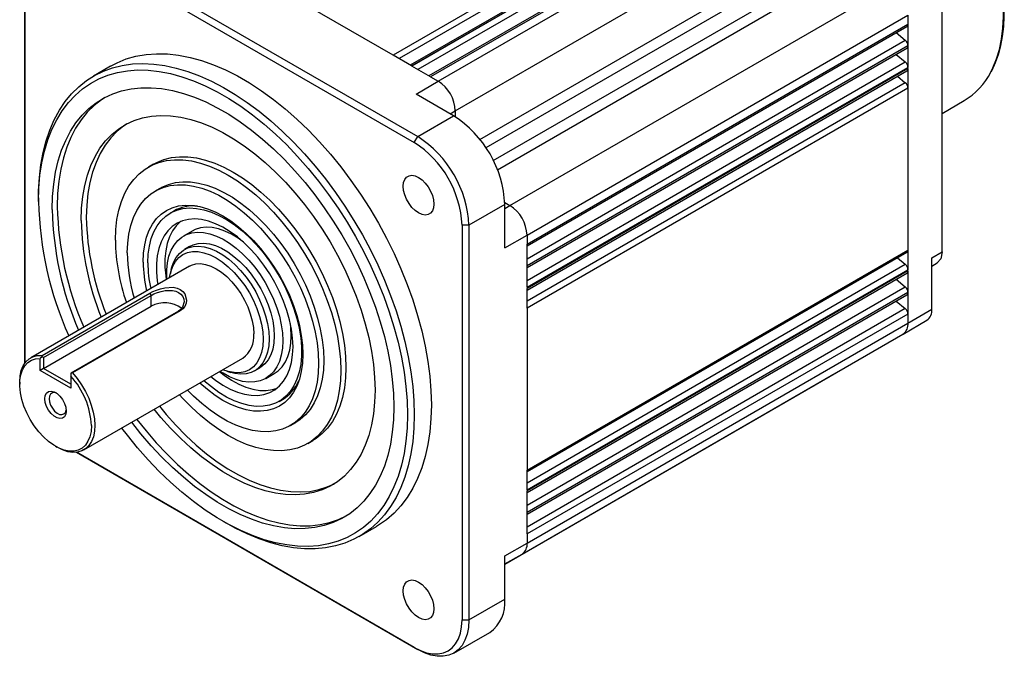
# Model space of a CAD drawing. Header units: millimetres. Extents: x 0 to 1676, y 0 to 1295.
# Tile 4 of 7: x 881 to 1085, y 695 to 827. Entities that reach past the tile are written whole.
import ezdxf

# ---------------------------------------------------------------- set-up
doc = ezdxf.new("R2010")
doc.units = ezdxf.units.MM
doc.header["$LTSCALE"] = 6

msp = doc.modelspace()

# ---------------------------------------------------------------- linework, layer by layer
for p, q in [((1038.185, 863.656), (959.896, 818.461)), ((1040.832, 862.528), (962.197, 817.133)), ((962.489, 816.964), (1041.332, 862.479)), ((1041.383, 862.449), (962.541, 816.934)), ((1042.074, 861.411), (963.785, 816.216)), ((1044.721, 860.283), (966.086, 814.888)), ((1045.221, 860.233), (966.379, 814.719)), ((967.995, 813.785), (1046.838, 859.3)), ((971.531, 807.662), (1050.373, 853.176)), ((976.62, 801.754), (1050.373, 844.33)), ((892.335, 841.926), (963.046, 801.105)), ((893.042, 843.152), (963.753, 802.331)), ((1050.995, 842.24), (977.867, 800.024)), ((958.652, 819.179), (922.184, 840.231)), ((979.399, 797.371), (1052.526, 839.586)), ((1054.026, 838.003), (980.273, 795.426)), ((882.456, 837.039), (882.456, 755.47)), ((882.458, 755.472), (882.458, 836.222)), ((982.844, 788.066), (1061.687, 833.58)), ((982.425, 832.903), (958.652, 819.179)), ((1072.281, 778.471), (1072.281, 831.546)), ((986.38, 781.942), (1065.222, 827.457)), ((1065.222, 827.457), (1065.222, 825.59)), ((986.38, 780.075), (1065.222, 825.59)), ((1065.222, 825.59), (1065.222, 821.158)), ((986.38, 779.737), (1065.015, 825.132)), ((1062.785, 823.845), (1064.668, 822.275)), ((986.38, 777.08), (1064.668, 822.275)), ((986.38, 775.643), (1065.222, 821.158)), ((1065.222, 821.099), (986.38, 775.584)), ((986.38, 775.246), (1065.015, 820.641)), ((1062.785, 819.354), (1064.668, 817.784)), ((1065.222, 821.099), (1065.222, 821.158)), ((1065.222, 821.099), (1065.222, 816.667)), ((962.489, 816.964), (958.652, 819.179)), ((986.38, 772.589), (1064.668, 817.784)), ((900.192, 816.915), (896.657, 814.874)), ((962.489, 816.964), (962.541, 816.934)), ((966.379, 814.719), (962.541, 816.934)), ((986.38, 771.153), (1065.222, 816.667)), ((1065.222, 816.427), (986.38, 770.912)), ((986.38, 770.574), (1065.015, 815.969)), ((1065.222, 816.427), (1065.222, 816.667)), ((1065.222, 816.427), (1065.222, 812.357)), ((963.399, 811.123), (967.995, 813.785)), ((966.379, 814.719), (967.995, 813.785)), ((1064.668, 813.474), (986.38, 768.279)), ((1063.042, 814.83), (1064.668, 813.474)), ((971.177, 806.633), (963.399, 811.123)), ((1065.222, 812.357), (986.38, 766.843)), ((1065.222, 812.357), (1065.222, 778.866)), ((1072.281, 807.144), (1076.839, 809.775)), ((970.461, 807.046), (971.531, 807.662)), ((971.531, 807.662), (971.531, 806.422)), ((963.753, 802.331), (971.177, 806.633)), ((963.046, 801.105), (963.753, 802.331)), ((909.07, 796.638), (908.01, 796.025)), ((910.509, 791.695), (909.449, 791.083)), ((885.264, 789.693), (885.264, 788.876)), ((981.77, 788.686), (982.844, 788.066)), ((913.259, 786.932), (912.552, 786.523)), ((981.776, 788.275), (974.338, 783.997)), ((981.776, 779.293), (981.776, 788.275)), ((981.776, 787.447), (982.844, 788.066)), ((917.07, 782.781), (915.302, 781.76)), ((974.338, 783.997), (972.923, 783.997)), ((972.923, 783.997), (972.923, 702.343)), ((974.338, 783.997), (974.338, 702.343)), ((981.776, 779.293), (986.38, 781.942)), ((986.38, 781.942), (986.38, 780.075)), ((916.552, 779.595), (915.491, 778.983)), ((986.38, 775.643), (986.38, 780.075)), ((986.38, 733.351), (1065.222, 778.866)), ((1065.222, 778.866), (1065.222, 774.796)), ((1070.164, 777.244), (1072.281, 778.471)), ((986.38, 733.013), (1065.015, 778.408)), ((1063.042, 777.269), (1064.668, 775.913)), ((1070.164, 766.629), (1070.164, 777.244)), ((916.534, 775.543), (883.653, 756.562)), ((912.749, 774.851), (912.559, 774.007)), ((986.38, 730.719), (1064.668, 775.913)), ((986.38, 775.643), (986.38, 775.584)), ((986.38, 771.153), (986.38, 775.584)), ((986.38, 729.282), (1065.222, 774.796)), ((1065.222, 774.556), (986.38, 729.041)), ((1065.222, 774.556), (1065.222, 774.796)), ((1065.222, 774.556), (1065.222, 770.124)), ((1070.164, 775.56), (1071.253, 776.192)), ((986.38, 728.703), (1065.015, 774.098)), ((1062.785, 772.811), (1064.668, 771.241)), ((986.38, 726.047), (1064.668, 771.241)), ((986.38, 771.153), (986.38, 770.912)), ((986.38, 766.843), (986.38, 770.912)), ((886.001, 757.066), (908.275, 769.925)), ((886.324, 756.637), (908.598, 769.495)), ((908.275, 769.925), (908.598, 769.495)), ((908.598, 767.242), (908.598, 769.495)), ((986.38, 724.61), (1065.222, 770.124)), ((1065.222, 770.065), (986.38, 724.55)), ((986.38, 724.212), (1065.015, 769.607)), ((1062.785, 768.32), (1064.668, 766.751)), ((1065.222, 770.065), (1065.222, 770.124)), ((1065.222, 770.065), (1065.222, 765.633)), ((886.324, 754.384), (908.598, 767.242)), ((914.255, 766.23), (891.981, 753.371)), ((914.578, 766.286), (892.305, 753.428)), ((914.578, 766.286), (914.255, 766.23)), ((986.38, 766.843), (986.38, 733.351)), ((1064.668, 766.751), (986.38, 721.556)), ((1065.222, 763.767), (1070.164, 766.629)), ((1065.222, 765.633), (986.38, 720.119)), ((1064.19, 761.479), (1069.133, 764.347)), ((1065.222, 765.633), (1065.222, 763.767)), ((986.38, 718.252), (1065.222, 763.767)), ((985.344, 715.963), (1064.187, 761.477)), ((886.002, 756.758), (885.617, 756.414)), ((885.617, 753.976), (885.617, 756.415)), ((886.002, 756.758), (886.001, 757.066)), ((886.324, 756.637), (886.002, 756.758)), ((886.324, 756.637), (886.324, 754.384)), ((894.652, 737.509), (927.533, 756.49)), ((886.324, 754.384), (885.617, 753.976)), ((891.981, 751.118), (886.324, 754.384)), ((929.99, 753.867), (931.05, 754.48)), ((891.981, 750.302), (885.617, 753.976)), ((892.305, 753.428), (891.981, 753.306)), ((891.981, 753.371), (891.981, 753.306)), ((891.981, 753.306), (891.981, 752.741)), ((891.981, 752.741), (891.981, 750.302)), ((924.215, 753.816), (925.041, 753.559)), ((932.3, 752.315), (934.068, 753.335)), ((981.776, 713.9), (1049.337, 752.902)), ((1049.414, 752.949), (1049.337, 752.902)), ((1049.341, 752.904), (1050.316, 753.47)), ((881.375, 751.526), (881.375, 751.117)), ((935.05, 747.551), (935.757, 747.959)), ((937.446, 742.584), (938.507, 743.196)), ((888.798, 738.258), (889.152, 738.054)), ((941.007, 738.866), (942.068, 739.478)), ((893.099, 737.017), (963.753, 696.23)), ((963.046, 696.639), (893.101, 737.017)), ((986.38, 729.282), (986.38, 733.351)), ((986.38, 729.282), (986.38, 729.041)), ((986.38, 724.61), (986.38, 729.041)), ((986.38, 724.61), (986.38, 724.55)), ((986.38, 720.119), (986.38, 724.55)), ((923.441, 722.744), (924.148, 722.335)), ((951.652, 719.609), (955.188, 721.65)), ((986.38, 720.119), (986.38, 718.252)), ((981.776, 715.603), (986.38, 718.252)), ((981.776, 713.913), (985.341, 715.961)), ((981.776, 706.621), (981.776, 715.603)), ((974.338, 702.343), (981.776, 706.621)), ((972.923, 702.343), (974.338, 702.343)), ((971.228, 695.483), (978.662, 699.753)), ((963.753, 696.23), (963.046, 696.639))]:
    msp.add_line(p, q)
at = {"flags": 128}
for points in [[(1082.364, 815.664), (1082.809, 816.555), (1083.557, 818.399), (1084.155, 820.388), (1084.598, 822.511), (1084.885, 824.757), (1085.014, 827.113), (1084.983, 829.564), (1084.794, 832.098), (1084.447, 834.699), (1083.944, 837.353), (1083.288, 840.045), (1082.483, 842.76), (1081.533, 845.481), (1080.445, 848.194), (1079.223, 850.883), (1077.875, 853.532), (1076.408, 856.127), (1074.832, 858.653), (1073.154, 861.096), (1071.386, 863.441)], [(1082.479, 815.798), (1082.623, 816.05), (1083.349, 817.642), (1083.956, 819.35), (1084.441, 821.165), (1084.804, 823.078), (1085.043, 825.082), (1085.157, 827.166), (1085.147, 829.321), (1085.014, 831.537), (1084.758, 833.804), (1084.383, 836.109), (1083.89, 838.442), (1083.285, 840.787), (1082.573, 843.128), (1081.765, 845.442), (1080.882, 847.688), (1079.976, 849.768), (1079.175, 851.461), (1078.45, 852.895), (1077.496, 854.664), (1077.025, 855.492)], [(900.192, 816.915), (901.544, 817.622), (903.442, 818.392), (905.44, 818.961), (907.529, 819.325), (909.702, 819.484), (911.948, 819.436), (914.259, 819.183), (916.625, 818.724), (919.036, 818.062), (921.483, 817.2), (923.956, 816.141), (926.444, 814.889), (928.937, 813.45), (931.425, 811.829), (933.897, 810.033), (936.344, 808.07), (938.756, 805.948), (941.122, 803.675), (943.433, 801.261), (945.679, 798.715), (947.851, 796.048), (949.94, 793.272), (951.938, 790.396), (953.837, 787.434), (955.627, 784.398), (957.303, 781.299), (958.858, 778.151), (960.284, 774.966), (961.577, 771.758), (962.73, 768.54), (963.739, 765.325), (964.6, 762.126), (965.309, 758.957), (965.864, 755.83), (966.262, 752.759), (966.501, 749.755), (966.581, 746.831)], [(885.264, 789.693), (885.283, 791.106), (885.44, 793.86), (885.752, 796.506), (886.219, 799.035), (886.839, 801.436), (887.609, 803.699), (888.526, 805.815), (889.587, 807.776), (890.787, 809.573), (892.121, 811.201), (893.584, 812.651), (895.171, 813.918), (896.874, 814.997), (898.687, 815.884), (900.602, 816.576), (902.612, 817.068), (904.709, 817.36), (906.884, 817.45), (909.129, 817.338), (911.435, 817.024), (913.791, 816.51), (916.19, 815.797), (918.62, 814.889), (921.073, 813.789), (923.538, 812.502), (926.005, 811.032), (928.465, 809.386), (930.908, 807.57), (933.324, 805.592), (935.702, 803.46), (938.034, 801.181), (940.31, 798.766), (942.522, 796.224), (944.659, 793.566), (946.714, 790.801), (948.677, 787.941), (950.542, 784.998), (952.301, 781.984), (953.947, 778.91), (955.472, 775.79), (956.872, 772.634), (958.139, 769.457), (959.27, 766.272), (960.26, 763.09), (961.104, 759.925), (961.799, 756.789), (962.343, 753.695), (962.733, 750.656), (962.967, 747.684), (963.046, 744.79)], [(885.264, 788.876), (885.342, 791.656), (885.577, 794.334), (885.968, 796.899), (886.513, 799.34), (887.209, 801.647), (888.054, 803.812), (889.045, 805.825), (890.177, 807.677), (891.446, 809.362), (892.847, 810.871), (894.373, 812.2), (896.018, 813.343), (897.777, 814.294), (899.64, 815.05), (901.602, 815.608), (903.653, 815.966), (905.786, 816.122), (907.991, 816.075), (910.26, 815.826), (912.583, 815.376), (914.951, 814.726), (917.353, 813.879), (919.781, 812.839), (922.224, 811.61), (924.671, 810.197), (927.114, 808.606), (929.542, 806.843), (931.944, 804.916), (934.312, 802.832), (936.635, 800.6), (938.904, 798.23), (941.109, 795.731), (943.242, 793.112), (945.293, 790.386), (947.255, 787.563), (949.119, 784.655), (950.877, 781.674), (952.522, 778.631), (954.049, 775.54), (955.449, 772.414), (956.718, 769.264), (957.85, 766.105), (958.841, 762.948), (959.686, 759.807), (960.382, 756.696), (960.927, 753.626), (961.318, 750.61), (961.553, 747.661), (961.631, 744.79)], [(888.092, 787.243), (888.171, 789.925), (888.408, 792.503), (888.801, 794.967), (889.348, 797.305), (890.048, 799.506), (890.898, 801.562), (891.892, 803.463), (893.028, 805.2), (894.299, 806.766), (895.701, 808.154), (897.226, 809.357), (898.869, 810.37), (900.621, 811.188), (902.475, 811.809), (904.423, 812.228), (906.456, 812.445), (908.565, 812.458), (910.741, 812.268), (912.973, 811.874), (915.251, 811.28), (917.567, 810.486), (919.909, 809.498), (922.266, 808.32), (924.629, 806.956), (926.986, 805.412), (929.328, 803.697), (931.644, 801.817), (933.922, 799.78), (936.155, 797.597), (938.33, 795.276), (940.439, 792.828), (942.472, 790.264), (944.42, 787.595), (946.274, 784.834), (948.026, 781.992), (949.669, 779.082), (951.194, 776.118), (952.596, 773.112), (953.867, 770.078), (955.003, 767.03), (955.997, 763.981), (956.847, 760.945), (957.547, 757.935), (958.094, 754.964), (958.487, 752.047), (958.724, 749.196), (958.803, 746.423)], [(898.986, 810.432), (898.287, 809.969), (896.761, 808.766), (895.36, 807.379), (894.088, 805.813), (892.953, 804.075), (891.958, 802.175), (891.109, 800.119), (890.409, 797.917), (889.861, 795.579), (889.468, 793.115), (889.232, 790.537), (889.153, 787.856)], [(894.103, 784.998), (894.184, 787.514), (894.427, 789.924), (894.83, 792.213), (895.392, 794.37), (896.109, 796.383), (896.977, 798.242), (897.993, 799.937), (899.15, 801.458), (900.442, 802.798), (901.863, 803.949), (903.404, 804.905), (905.059, 805.662), (906.816, 806.214), (908.669, 806.56), (910.605, 806.697), (912.616, 806.625), (914.691, 806.344), (916.818, 805.855), (918.985, 805.161), (921.183, 804.266), (923.398, 803.174), (925.619, 801.892), (927.834, 800.426), (930.031, 798.785), (932.199, 796.975), (934.326, 795.009), (936.4, 792.895), (938.411, 790.646), (940.348, 788.272), (942.2, 785.788), (943.958, 783.206), (945.612, 780.539), (947.153, 777.803), (948.574, 775.012), (949.866, 772.18), (951.023, 769.323), (952.039, 766.456), (952.907, 763.594), (953.625, 760.753), (954.186, 757.947), (954.59, 755.192), (954.833, 752.503), (954.914, 749.893)], [(903.547, 804.981), (902.924, 804.561), (901.503, 803.41), (900.211, 802.07), (899.054, 800.549), (898.038, 798.854), (897.17, 796.995), (896.452, 794.982), (895.891, 792.825), (895.487, 790.536), (895.244, 788.127), (895.163, 785.611)], [(901.174, 780.916), (901.253, 783.095), (901.492, 785.168), (901.888, 787.119), (902.438, 788.936), (903.139, 790.606), (903.986, 792.118), (904.973, 793.461), (906.094, 794.626), (907.34, 795.606), (908.704, 796.394), (910.176, 796.984), (911.745, 797.372), (913.402, 797.555), (915.135, 797.533), (916.931, 797.305), (918.78, 796.874), (920.667, 796.241), (922.581, 795.412), (924.508, 794.391), (926.435, 793.187), (928.349, 791.807), (930.236, 790.26), (932.085, 788.557), (933.882, 786.711), (935.614, 784.732), (937.271, 782.636), (938.841, 780.436), (940.312, 778.147), (941.676, 775.785), (942.922, 773.366), (944.043, 770.906), (945.03, 768.423), (945.877, 765.933), (946.578, 763.454), (947.129, 761.002), (947.524, 758.594), (947.763, 756.246), (947.843, 753.975)], [(909.07, 796.638), (909.765, 797.006), (911.236, 797.596), (912.806, 797.984), (914.463, 798.167), (916.195, 798.145), (917.992, 797.918), (919.841, 797.486), (921.728, 796.853), (923.642, 796.024), (925.569, 795.004), (927.496, 793.799), (929.41, 792.419), (931.297, 790.872), (933.146, 789.17), (934.942, 787.323), (936.675, 785.345), (938.332, 783.248), (939.901, 781.048), (941.373, 778.759), (942.737, 776.397), (943.983, 773.978), (945.104, 771.519), (946.091, 769.036), (946.938, 766.546), (947.639, 764.066), (948.189, 761.614), (948.585, 759.206), (948.824, 756.858), (948.903, 754.587)], [(910.509, 791.695), (910.826, 791.87), (912.164, 792.447), (913.601, 792.823), (915.126, 792.995), (916.727, 792.961), (918.39, 792.722), (920.102, 792.279), (921.851, 791.636), (923.62, 790.798), (925.396, 789.773), (927.166, 788.568), (928.914, 787.192), (930.626, 785.658), (932.29, 783.977), (933.89, 782.163), (935.415, 780.23), (936.853, 778.194), (938.191, 776.072), (939.418, 773.881), (940.526, 771.637), (941.505, 769.36), (942.346, 767.068), (943.045, 764.778), (943.594, 762.51), (943.989, 760.282), (944.227, 758.111), (944.307, 756.016)], [(960.758, 792.053), (960.838, 792.824), (961.073, 793.465), (961.452, 793.943), (961.956, 794.234), (962.56, 794.324), (963.232, 794.207), (963.94, 793.89), (964.648, 793.39), (965.321, 792.73), (965.924, 791.943), (966.428, 791.071), (966.807, 790.155), (967.042, 789.243), (967.122, 788.379)], [(903.649, 778.263), (903.728, 780.266), (903.967, 782.162), (904.362, 783.934), (904.911, 785.568), (905.609, 787.051), (906.451, 788.372), (907.43, 789.519), (908.537, 790.483), (909.765, 791.257), (911.103, 791.835), (912.54, 792.211), (914.065, 792.383), (915.666, 792.349), (917.329, 792.109), (919.042, 791.667), (920.79, 791.024), (922.559, 790.186), (924.336, 789.161), (926.105, 787.955), (927.853, 786.58), (929.566, 785.045), (931.229, 783.364), (932.83, 781.55), (934.355, 779.618), (935.792, 777.582), (937.13, 775.46), (938.358, 773.268), (939.465, 771.025), (940.444, 768.748), (941.286, 766.455), (941.984, 764.166), (942.533, 761.898), (942.928, 759.67), (943.167, 757.499), (943.247, 755.404)], [(967.122, 788.379), (967.042, 787.607), (966.807, 786.967), (966.428, 786.489), (965.924, 786.198), (965.321, 786.108), (964.648, 786.225), (963.94, 786.542), (963.232, 787.042), (962.56, 787.702), (961.956, 788.488), (961.452, 789.361), (961.073, 790.277), (960.838, 791.189), (960.758, 792.053)], [(906.925, 776.371), (907.005, 778.196), (907.243, 779.91), (907.637, 781.499), (908.183, 782.947), (908.876, 784.239), (909.71, 785.364), (910.676, 786.31), (911.765, 787.069), (912.966, 787.633), (914.268, 787.996), (915.659, 788.156), (917.125, 788.11), (918.651, 787.86), (920.224, 787.407), (921.828, 786.756), (923.448, 785.913), (925.067, 784.886), (926.671, 783.685), (928.244, 782.322), (929.77, 780.81), (931.236, 779.163), (932.627, 777.398), (933.929, 775.531), (935.131, 773.58), (936.219, 771.564), (937.185, 769.503), (938.019, 767.415), (938.712, 765.323), (939.258, 763.244), (939.652, 761.201), (939.89, 759.211), (939.97, 757.295)], [(907.891, 776.222), (907.97, 778.006), (908.207, 779.68), (908.598, 781.229), (909.14, 782.637), (909.829, 783.89), (910.656, 784.975), (911.613, 785.883), (912.692, 786.602), (913.881, 787.128), (915.169, 787.454), (916.543, 787.576), (917.989, 787.495), (919.492, 787.21), (921.038, 786.725), (922.612, 786.045), (924.198, 785.175), (925.779, 784.125), (927.341, 782.905), (928.868, 781.528), (930.345, 780.006), (931.756, 778.356), (933.088, 776.593), (934.328, 774.735), (935.464, 772.801), (936.483, 770.809), (937.377, 768.78), (938.135, 766.734), (938.751, 764.69), (939.219, 762.67), (939.533, 760.694), (939.691, 758.78), (939.691, 756.948), (939.533, 755.217), (939.219, 753.603), (938.751, 752.123), (938.135, 750.791), (937.377, 749.62), (936.483, 748.623), (935.464, 747.808), (934.328, 747.185), (933.088, 746.759), (931.756, 746.534), (930.345, 746.514), (928.868, 746.697), (927.341, 747.082), (925.779, 747.666), (924.198, 748.442), (922.612, 749.403), (921.038, 750.539), (919.492, 751.839), (919.486, 751.845)], [(937.943, 758.873), (937.863, 760.655), (937.624, 762.51), (937.228, 764.416), (936.679, 766.351), (935.985, 768.294), (935.153, 770.223), (934.192, 772.116), (933.114, 773.951), (931.93, 775.708), (930.654, 777.367), (929.3, 778.909), (927.884, 780.316), (926.421, 781.573), (924.929, 782.665), (923.425, 783.58), (921.924, 784.307), (920.445, 784.839), (919.004, 785.169), (917.617, 785.294), (916.3, 785.212), (915.068, 784.924), (913.935, 784.433), (912.914, 783.745), (912.016, 782.868), (911.252, 781.812), (910.63, 780.588), (910.157, 779.211), (909.839, 777.695), (909.679, 776.059), (909.679, 774.321), (909.839, 772.5), (909.949, 771.742)], [(914.725, 784.801), (914.682, 784.766), (913.784, 783.889), (913.02, 782.832), (912.398, 781.608), (911.925, 780.231), (911.607, 778.716), (911.447, 777.08), (911.447, 775.341), (911.607, 773.52), (911.717, 772.763)], [(911.82, 772.822), (911.8, 773.173), (911.8, 774.758), (911.956, 776.242), (912.267, 777.607), (912.728, 778.833), (913.334, 779.906), (914.076, 780.811), (914.945, 781.536), (915.929, 782.072), (917.016, 782.413), (918.191, 782.553), (919.44, 782.49), (920.745, 782.227), (922.09, 781.765), (923.458, 781.111), (924.83, 780.274), (926.188, 779.264), (927.516, 778.095), (928.795, 776.781), (930.009, 775.341), (931.142, 773.792), (932.179, 772.156), (933.107, 770.452), (933.914, 768.704), (934.589, 766.935), (935.123, 765.166), (935.509, 763.422), (935.744, 761.725), (935.822, 760.098), (935.822, 760.098)], [(927.664, 780.517), (926.598, 781.294), (925.226, 782.132), (923.858, 782.785), (922.513, 783.247), (921.208, 783.511), (919.959, 783.573), (918.784, 783.433), (917.697, 783.093), (917.07, 782.781)], [(912.408, 773.162), (912.642, 774.344), (913.051, 775.499), (913.613, 776.491), (914.32, 777.305), (915.158, 777.925), (916.114, 778.341), (917.172, 778.547), (918.313, 778.538), (919.517, 778.314), (920.764, 777.881), (922.033, 777.244)], [(912.749, 774.851), (912.809, 775.103), (913.207, 776.287), (913.756, 777.316), (914.446, 778.173), (915.266, 778.845), (916.205, 779.321), (917.247, 779.593), (918.375, 779.658), (919.572, 779.514), (920.819, 779.164), (922.097, 778.613), (923.384, 777.87), (924.662, 776.946), (925.909, 775.856), (927.106, 774.618), (928.234, 773.25), (929.276, 771.775), (930.215, 770.215), (931.035, 768.596), (931.725, 766.942), (932.273, 765.28), (932.671, 763.637), (932.913, 762.037), (932.993, 760.506)], [(916.552, 779.595), (917.266, 779.933), (918.307, 780.206), (919.436, 780.271), (920.633, 780.127), (921.88, 779.777), (923.157, 779.226), (924.445, 778.482), (925.722, 777.558), (926.969, 776.469), (928.167, 775.23), (929.295, 773.863), (930.337, 772.387), (931.275, 770.828), (932.096, 769.208), (932.786, 767.554), (933.334, 765.893), (933.732, 764.249), (933.973, 762.649), (934.054, 761.118), (933.973, 759.681), (933.732, 758.36), (933.334, 757.176), (932.786, 756.147), (932.096, 755.29), (931.275, 754.618), (931.05, 754.48)], [(1072.281, 778.471), (1072.013, 777.069), (1071.252, 776.192)], [(922.033, 777.244), (923.302, 776.416), (924.55, 775.409), (925.754, 774.242), (926.895, 772.934), (927.952, 771.507), (928.908, 769.987), (929.747, 768.399), (930.453, 766.77), (931.016, 765.128), (931.425, 763.501), (931.673, 761.918), (931.756, 760.404), (931.673, 758.987), (931.425, 757.689), (931.016, 756.535), (930.453, 755.542), (929.747, 754.729), (928.908, 754.109), (927.952, 753.693), (926.895, 753.487), (925.754, 753.496), (924.55, 753.719), (923.408, 754.109)], [(916.534, 775.543), (916.94, 775.745), (917.828, 776.001), (918.802, 776.052), (919.842, 775.9), (920.926, 775.546), (922.033, 774.999), (923.14, 774.268), (924.225, 773.37), (925.264, 772.322), (926.239, 771.145), (927.127, 769.864), (927.912, 768.505), (928.577, 767.095), (929.109, 765.664), (929.496, 764.239), (929.732, 762.851), (929.811, 761.527)], [(908.275, 769.925), (908.917, 770.261), (909.668, 770.583), (910.517, 770.872), (911.389, 771.079), (913.161, 771.162), (913.937, 771.007), (914.613, 770.716), (915.158, 770.306), (915.564, 769.79), (915.916, 768.517), (915.824, 767.851), (915.545, 767.219), (915.124, 766.692), (914.578, 766.286)], [(908.598, 769.495), (909.155, 769.782), (909.887, 770.082), (910.671, 770.319), (911.478, 770.481), (913.014, 770.506), (913.68, 770.35), (914.27, 770.085), (914.759, 769.718), (915.122, 769.264), (915.353, 768.721), (915.427, 768.135), (915.101, 767.033), (914.708, 766.56), (914.255, 766.23)], [(937.59, 761.118), (937.511, 762.746), (937.406, 763.642)], [(932.993, 760.506), (932.913, 759.069), (932.671, 757.748), (932.273, 756.563), (931.725, 755.534), (931.035, 754.677), (930.215, 754.005), (929.276, 753.529), (928.234, 753.257), (927.106, 753.192), (925.909, 753.336), (925.041, 753.559)], [(934.068, 753.335), (934.875, 753.899), (935.681, 754.715), (936.356, 755.706), (936.891, 756.857), (937.277, 758.155), (937.511, 759.581), (937.59, 761.118)], [(920.948, 752.689), (921.924, 751.935), (923.425, 750.93), (924.929, 750.107), (926.421, 749.477), (927.884, 749.045), (929.3, 748.817), (930.654, 748.796), (931.93, 748.981), (933.114, 749.371), (934.192, 749.961), (935.153, 750.745), (935.985, 751.713), (936.679, 752.855), (937.228, 754.157), (937.624, 755.606), (937.863, 757.184), (937.943, 758.873)], [(935.822, 760.098), (935.744, 758.561), (935.509, 757.134), (935.123, 755.837), (934.589, 754.685), (933.914, 753.695), (933.107, 752.878), (932.179, 752.246), (931.142, 751.807), (930.009, 751.567), (928.795, 751.528), (927.516, 751.691), (926.188, 752.055), (924.83, 752.613), (923.458, 753.36), (922.819, 753.769)], [(881.375, 751.526), (881.375, 751.584), (881.462, 752.816), (881.707, 753.93), (882.104, 754.903), (882.647, 755.714), (883.323, 756.347), (884.118, 756.788), (885.017, 757.03), (886.001, 757.066)], [(896.224, 742.545), (896.144, 741.334), (895.904, 740.241), (895.511, 739.292), (894.973, 738.505), (894.302, 737.898), (893.511, 737.485), (892.618, 737.274), (891.643, 737.27), (890.606, 737.472), (889.53, 737.877), (888.438, 738.476), (887.354, 739.256), (886.302, 740.199), (885.303, 741.286), (884.38, 742.493), (883.553, 743.794), (882.839, 745.16), (882.254, 746.563), (881.811, 747.971), (881.518, 749.355), (881.384, 750.684), (881.41, 751.93), (881.596, 753.065), (881.937, 754.066), (882.427, 754.91), (883.055, 755.58), (883.807, 756.06), (884.667, 756.34), (885.617, 756.415)], [(939.97, 757.295), (939.89, 755.471), (939.652, 753.756), (939.258, 752.167), (938.712, 750.72), (938.019, 749.427), (937.185, 748.303), (936.219, 747.356), (935.131, 746.598), (933.929, 746.034), (932.627, 745.67), (931.236, 745.511), (929.77, 745.556), (928.244, 745.807), (926.671, 746.26), (925.067, 746.911), (923.448, 747.754), (921.828, 748.781), (920.224, 749.981), (918.651, 751.344), (918.639, 751.356)], [(943.247, 755.404), (943.167, 753.4), (942.928, 751.505), (942.533, 749.733), (941.984, 748.099), (941.286, 746.616), (940.444, 745.295), (939.465, 744.148), (938.358, 743.183), (937.13, 742.409), (935.792, 741.832), (934.355, 741.456), (932.83, 741.284), (931.229, 741.318), (929.566, 741.557), (927.853, 742), (926.105, 742.643), (924.336, 743.48), (922.559, 744.506), (920.79, 745.711), (919.042, 747.087), (917.329, 748.621), (916.072, 749.874)], [(944.307, 756.016), (944.227, 754.012), (943.989, 752.117), (943.594, 750.345), (943.045, 748.711), (942.346, 747.228), (941.505, 745.907), (940.526, 744.76), (939.418, 743.796), (938.507, 743.196)], [(948.903, 754.587), (948.824, 752.408), (948.585, 750.336), (948.189, 748.385), (947.639, 746.568), (946.938, 744.898), (946.091, 743.386), (945.104, 742.043), (943.983, 740.877), (942.737, 739.897), (942.068, 739.478)], [(892.305, 753.428), (893.288, 752.255), (894.187, 750.976), (894.983, 749.616), (895.659, 748.202), (896.201, 746.765), (896.599, 745.333), (896.844, 743.937), (896.931, 742.604), (896.858, 741.361), (896.627, 740.236), (896.243, 739.25), (895.714, 738.423), (895.049, 737.774), (894.264, 737.314), (893.373, 737.054), (892.397, 736.999), (891.353, 737.15), (890.264, 737.504), (889.153, 738.053), (889.152, 738.054)], [(947.843, 753.975), (947.763, 751.796), (947.524, 749.723), (947.129, 747.772), (946.578, 745.955), (945.877, 744.285), (945.03, 742.774), (944.043, 741.43), (942.922, 740.265), (941.676, 739.285), (940.312, 738.497), (938.841, 737.908), (937.271, 737.52), (935.614, 737.336), (933.882, 737.358), (932.085, 737.586), (930.236, 738.017), (928.349, 738.65), (926.435, 739.479), (924.508, 740.5), (922.581, 741.704), (920.667, 743.084), (918.78, 744.631), (916.931, 746.334), (915.135, 748.18), (914.45, 748.938)], [(922.716, 753.71), (923.692, 752.955), (925.192, 751.95), (926.697, 751.128), (928.189, 750.497), (929.652, 750.066), (931.068, 749.838), (932.421, 749.816), (933.698, 750.002), (934.645, 750.294)], [(886.59, 748.107), (886.679, 748.774), (886.94, 749.284), (887.352, 749.595), (887.881, 749.682), (888.485, 749.539), (889.114, 749.175), (889.717, 748.622), (890.246, 747.924), (890.658, 747.138), (890.919, 746.326), (891.009, 745.556)], [(891.009, 745.556), (890.919, 744.888), (890.658, 744.379), (890.246, 744.067), (889.717, 743.98), (889.114, 744.124), (888.485, 744.487), (887.881, 745.04), (887.352, 745.738), (886.94, 746.525), (886.679, 747.336), (886.59, 748.107)], [(889.033, 749.234), (888.595, 749.359), (888.139, 749.319), (887.781, 749.08), (887.552, 748.663), (887.473, 748.107)], [(887.473, 748.107), (887.552, 747.46), (887.781, 746.78), (888.139, 746.127), (888.595, 745.559), (889.109, 745.127), (889.635, 744.869), (890.125, 744.808), (890.537, 744.95), (890.834, 745.281), (890.989, 745.773), (890.997, 745.832)], [(954.914, 749.893), (954.833, 747.377), (954.59, 744.968), (954.186, 742.678), (953.625, 740.522), (952.907, 738.508), (952.039, 736.649), (951.023, 734.955), (949.866, 733.433), (948.574, 732.094), (947.153, 730.942), (945.612, 729.986), (943.958, 729.229), (942.2, 728.677), (940.348, 728.331), (938.411, 728.194), (936.4, 728.266), (934.326, 728.547), (932.199, 729.036), (930.031, 729.73), (927.834, 730.625), (925.619, 731.717), (923.398, 732.999), (921.183, 734.465), (918.985, 736.107), (916.818, 737.916), (914.691, 739.882), (912.616, 741.996), (910.605, 744.246), (909.221, 745.919)], [(958.803, 746.423), (958.724, 743.742), (958.487, 741.163), (958.094, 738.7), (957.547, 736.362), (956.847, 734.16), (955.997, 732.104), (955.003, 730.203), (953.867, 728.466), (952.596, 726.9), (951.194, 725.513), (949.669, 724.31), (948.026, 723.297), (946.274, 722.478), (944.42, 721.858), (942.472, 721.438), (940.439, 721.221), (938.33, 721.208), (936.155, 721.399), (933.922, 721.792), (931.644, 722.387), (929.328, 723.18), (926.986, 724.168), (924.629, 725.347), (922.266, 726.711), (919.909, 728.254), (917.567, 729.97), (915.251, 731.85), (912.973, 733.886), (910.741, 736.07), (908.565, 738.391), (906.456, 740.839), (904.558, 743.227)], [(910.282, 746.532), (911.666, 744.858), (913.677, 742.608), (915.751, 740.495), (917.878, 738.528), (920.046, 736.719), (922.243, 735.077), (924.458, 733.611), (926.679, 732.329), (928.894, 731.238), (931.092, 730.342), (933.259, 729.649), (935.386, 729.16), (937.461, 728.878), (939.472, 728.806), (941.408, 728.943), (943.261, 729.289), (945.018, 729.842), (946.53, 730.523)], [(966.581, 746.831), (966.501, 744), (966.262, 741.273), (965.864, 738.66), (965.309, 736.174), (964.6, 733.824), (963.739, 731.619), (962.73, 729.569), (961.577, 727.682), (960.284, 725.967), (958.858, 724.429), (957.303, 723.075), (955.627, 721.912), (955.188, 721.65)], [(961.631, 744.79), (961.553, 742.01), (961.318, 739.333), (960.927, 736.768), (960.382, 734.327), (959.686, 732.019), (958.841, 729.855), (957.85, 727.842), (956.718, 725.989), (955.449, 724.305), (954.049, 722.795), (952.522, 721.466), (950.877, 720.324), (949.119, 719.373), (947.255, 718.616), (945.293, 718.058), (943.242, 717.7), (941.109, 717.545), (938.904, 717.591), (936.635, 717.84), (934.312, 718.291), (931.944, 718.941), (929.542, 719.787), (927.114, 720.827), (924.671, 722.056), (922.224, 723.469), (919.781, 725.06), (917.353, 726.823), (914.951, 728.751), (912.583, 730.834), (910.26, 733.066), (907.991, 735.437), (905.786, 737.936), (903.653, 740.554), (902.511, 742.046)], [(905.618, 743.839), (907.517, 741.451), (909.626, 739.003), (911.801, 736.682), (914.033, 734.499), (916.312, 732.462), (918.628, 730.582), (920.969, 728.867), (923.327, 727.323), (925.69, 725.959), (928.047, 724.781), (930.389, 723.792), (932.704, 722.999), (934.983, 722.405), (937.215, 722.011), (939.39, 721.82), (941.499, 721.834), (943.532, 722.05), (945.48, 722.47), (947.335, 723.091), (948.97, 723.847)], [(963.046, 744.79), (962.967, 741.987), (962.733, 739.286), (962.343, 736.697), (961.799, 734.231), (961.104, 731.898), (960.26, 729.707), (959.27, 727.668), (958.139, 725.788), (956.872, 724.074), (955.472, 722.535), (953.947, 721.175), (952.301, 720.001), (950.542, 719.018), (948.677, 718.228), (946.714, 717.636), (944.659, 717.244), (942.522, 717.053), (940.31, 717.064), (938.034, 717.277), (935.702, 717.691), (933.324, 718.305), (930.908, 719.115), (928.465, 720.12), (926.005, 721.314), (924.148, 722.335)], [(960.758, 708.333), (960.838, 709.104), (961.073, 709.745), (961.452, 710.223), (961.956, 710.514), (962.56, 710.603), (963.232, 710.487), (963.94, 710.17), (964.648, 709.669), (965.321, 709.009), (965.924, 708.223), (966.428, 707.35), (966.807, 706.435), (967.042, 705.522), (967.122, 704.659)], [(967.122, 704.659), (967.042, 703.887), (966.807, 703.246), (966.428, 702.769), (965.924, 702.478), (965.321, 702.388), (964.648, 702.505), (963.94, 702.821), (963.232, 703.322), (962.56, 703.982), (961.956, 704.768), (961.452, 705.641), (961.073, 706.556), (960.838, 707.469), (960.758, 708.333)], [(963.046, 696.639), (964.335, 695.993), (965.602, 695.552), (966.825, 695.325), (967.984, 695.316), (969.058, 695.525), (970.03, 695.948), (970.882, 696.578), (971.599, 697.404), (972.171, 698.412), (972.586, 699.585), (972.838, 700.903), (972.923, 702.343)], [(974.338, 702.343), (974.248, 700.799), (973.978, 699.387), (973.532, 698.13), (972.92, 697.049), (972.151, 696.164), (971.238, 695.489), (970.197, 695.035), (969.045, 694.812), (967.804, 694.822), (966.492, 695.064), (965.134, 695.537), (963.753, 696.23)]]:
    msp.add_lwpolyline(points, dxfattribs=at)
for centre, radius, start, end in [((1064.72, 825.541), 0.505, 305.81448, 5.4977), ((1063.658, 821.078), 1.567, 2.93016, 49.83348), ((1064.72, 821.051), 0.505, 305.81448, 5.4977), ((1063.658, 816.587), 1.567, 2.93016, 49.83348), ((1064.72, 816.379), 0.505, 305.81448, 5.4977), ((1069.406, 822.286), 14.553, 300.71695, 332.93195), ((963.855, 807.312), 7.684, 2.60548, 57.39452), ((1063.658, 812.277), 1.567, 2.93016, 49.83348), ((958.765, 787.228), 23.035, 2.60548, 57.39452), ((951.478, 783.021), 21.467, 2.60548, 57.39452), ((951.356, 782.951), 23.006, 2.60548, 57.39452), ((957.991, 790.644), 72.748, 181.39205, 203.96168), ((954.502, 788.705), 66.426, 181.2609, 203.44164), ((956.044, 789.423), 66.91, 181.34218, 203.36035), ((917.371, 779.504), 8.49, 84.36834, 118.97284), ((978.704, 781.593), 7.684, 2.60548, 57.39452), ((950.684, 786.202), 56.594, 181.21824, 202.03123), ((951.745, 786.814), 56.594, 181.21824, 202.03123), ((942.852, 781.596), 41.684, 180.93475, 199.05027), ((1064.72, 778.818), 0.505, 305.81448, 5.4977), ((937.771, 778.691), 34.125, 180.71863, 196.62605), ((934.374, 776.637), 27.45, 180.55345, 193.11282), ((933.619, 776.405), 25.728, 180.4079, 192.35983), ((1063.658, 774.716), 1.567, 2.93016, 49.83348), ((1064.72, 774.508), 0.505, 305.81448, 5.4977), ((1063.658, 770.044), 1.567, 2.93016, 49.83348), ((1064.72, 770.017), 0.505, 305.81448, 5.4977), ((911.378, 762.211), 5.748, 52.19058, 118.92225), ((1063.658, 765.553), 1.567, 2.93016, 49.83348), ((1067.665, 766.383), 2.511, 305.79495, 5.61193), ((1062.844, 763.464), 2.398, 304.05635, 7.25583), ((924.358, 760.96), 5.483, 305.38471, 5.92747), ((879.952, 741.754), 16.291, 2.7818, 42.40604), ((931.423, 755.199), 8.437, 300.91123, 335.73685), ((984.003, 717.949), 2.396, 303.95102, 7.2664), ((974.24, 705.898), 7.57, 305.73811, 5.47931)]:
    msp.add_arc(centre, radius, start, end)

doc.saveas('drawing.dxf')
